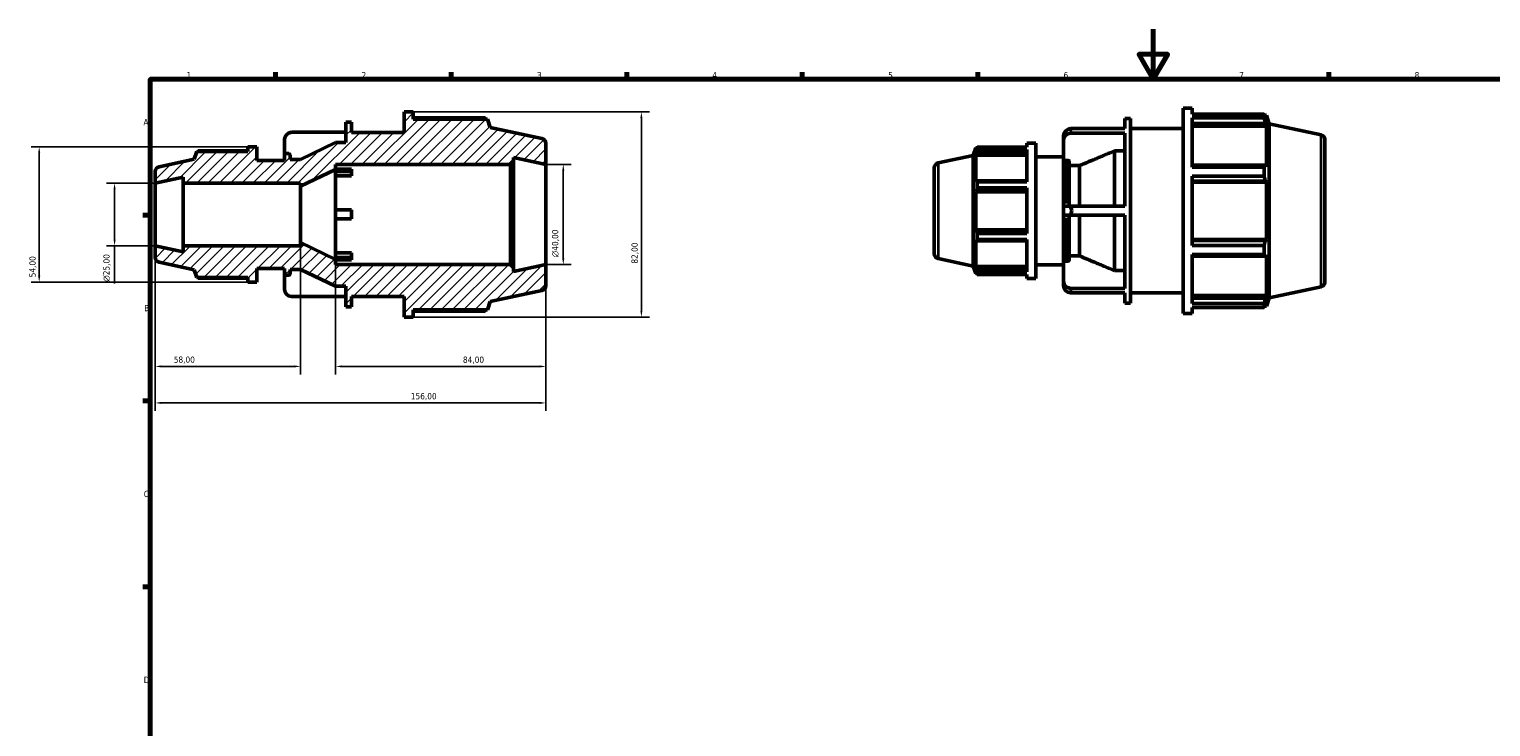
# Model space of a CAD drawing. Header units: millimetres. Extents: x -28 to 931, y 0 to 662.
# Tile 2 of 4: x -28 to 555, y 315 to 594. Entities that reach past the tile are written whole.
import ezdxf

# ---------------------------------------------------------------- set-up
doc = ezdxf.new("R2010")
doc.units = ezdxf.units.MM
for name, color, linetype, lineweight in [('Border (ISO)', 7, 'Continuous', 70), ('Dimension (ISO)', 7, 'Continuous', 25), ('Hatch (ISO)', 7, 'Continuous', 18), ('Visible (ISO)', 7, 'Continuous', 50), ('Visible Narrow (ISO)', 7, 'Continuous', 35)]:
    doc.layers.add(name, color=color, linetype=linetype, lineweight=lineweight)
doc.styles.add('Note Text (ISO)', font='tahoma.ttf')
doc.dimstyles.new('Default (ISO)', dxfattribs={"dimtxt": 2.5, "dimasz": 2.5, "dimexe": 3.175, "dimexo": 0, "dimgap": 0.762, "dimtad": 1, "dimrnd": 1e-08, "dimzin": 0, "dimtxsty": 'Note Text (ISO)', "dimcen": 0.09, "dimdle": 10, "dimclrd": 256, "dimclre": 256, "dimclrt": 232, "dimazin": 0, "dimtfac": 1.40208, "dimtmove": 0, "dimatfit": 3, "dimfxl": 1, "dimtolj": 1, "dimtzin": 0, "dimlwd": -1, "dimlwe": -1, "dimarcsym": 0})

# ---------------------------------------------------------------- blocks, each defined once
blk = doc.blocks.new('Borders Default Border')
at = {"layer": 'Border (ISO)'}
for p, q in [((70.08, 574), (70.08, 576.9)), ((140.17, 574), (140.17, 576.9)), ((210.25, 574), (210.25, 576.9)), ((280.33, 574), (280.33, 576.9)), ((350.42, 574), (350.42, 576.9)), ((490.58, 574), (490.58, 576.9)), ((20, 519.75), (17.1, 519.75)), ((20, 445.5), (17.1, 445.5)), ((20, 371.25), (17.1, 371.25))]:
    blk.add_line(p, q, dxfattribs=at)
at = {"layer": 'Border (ISO)', "flags": 128}
for points in [[(420.5, 594), (420.5, 574), (414.73, 584), (426.27, 584), (420.5, 574)], [(20, 20), (20, 574), (821, 574), (821, 20), (20, 20)]]:
    blk.add_lwpolyline(points, dxfattribs=at)
at = {"layer": 'Border (ISO)', "color": 232, "true_color": 0xca0064, "char_height": 2.5, "attachment_point": 7, "style": 'Note Text (ISO)'}
for s, insert in [('2', (104.37, 574.4)), ('1', (34.48, 574.4)), ('3', (174.43, 574.35)), ('4', (244.42, 574.4)), ('5', (314.64, 574.35)), ('6', (384.66, 574.35)), ('7', (454.77, 574.4)), ('8', (524.81, 574.34)), ('A', (17.29, 555.62)), ('B', (17.59, 481.37)), ('C', (17.43, 407.08)), ('D', (17.43, 332.88))]:
    blk.add_mtext(s, dxfattribs=dict(at, insert=insert))
blk = doc.blocks.new('*D7')
at = {"layer": 'Defpoints', "color": 0, "transparency": 16777216}
for p in [(22, 532.5), (5.78, 507.5), (22, 507.5)]:
    blk.add_point(p, dxfattribs=at)
at = {"layer": 'Dimension (ISO)', "transparency": 16777216}
for p, q in [((22, 532.5), (2.6, 532.5)), ((5.78, 530), (5.78, 510)), ((22, 507.5), (2.6, 507.5)), ((5.78, 507.5), (5.78, 492.37))]:
    blk.add_line(p, q, dxfattribs=at)
for points in [[(5.36, 530), (6.2, 530), (5.78, 532.5)], [(5.36, 510), (6.2, 510), (5.78, 507.5)]]:
    blk.add_solid(points, dxfattribs=at)
at = {"layer": 'Dimension (ISO)', "color": 232, "true_color": 0xca0064, "transparency": 16777216, "insert": (1.26, 493.13), "char_height": 2.5, "attachment_point": 1, "rotation": 90, "style": 'Note Text (ISO)'}
blk.add_mtext('\\A1;\\fAIGDT|b0|i0;\\H2.5000;\\ln\\fTahoma|b0|i0;\\H2.5000;25,00', dxfattribs=at)
blk = doc.blocks.new('*D8')
at = {"layer": 'Defpoints', "color": 0, "transparency": 16777216}
for p in [(80, 508.75), (22, 507.5), (22, 459.32)]:
    blk.add_point(p, dxfattribs=at)
at = {"layer": 'Dimension (ISO)', "transparency": 16777216}
for p, q in [((80, 508.75), (80, 456.14)), ((22, 507.5), (22, 456.14)), ((77.5, 459.32), (24.5, 459.32))]:
    blk.add_line(p, q, dxfattribs=at)
for points in [[(24.5, 459.74), (24.5, 458.9), (22, 459.32)], [(77.5, 459.74), (77.5, 458.9), (80, 459.32)]]:
    blk.add_solid(points, dxfattribs=at)
at = {"layer": 'Dimension (ISO)', "color": 232, "true_color": 0xca0064, "transparency": 16777216, "insert": (29.4, 463.26), "char_height": 2.5, "attachment_point": 1, "style": 'Note Text (ISO)'}
blk.add_mtext('\\A1;58,00', dxfattribs=at)
blk = doc.blocks.new('*D9')
at = {"layer": 'Defpoints', "color": 0, "transparency": 16777216}
for p in [(94, 502), (178, 500), (178, 459.3)]:
    blk.add_point(p, dxfattribs=at)
at = {"layer": 'Dimension (ISO)', "transparency": 16777216}
for p, q in [((94, 502), (94, 456.12)), ((178, 500), (178, 456.12)), ((96.5, 459.3), (175.5, 459.3))]:
    blk.add_line(p, q, dxfattribs=at)
for points in [[(96.5, 459.72), (96.5, 458.88), (94, 459.3)], [(175.5, 459.72), (175.5, 458.88), (178, 459.3)]]:
    blk.add_solid(points, dxfattribs=at)
at = {"layer": 'Dimension (ISO)', "color": 232, "true_color": 0xca0064, "transparency": 16777216, "insert": (144.86, 463.24), "char_height": 2.5, "attachment_point": 1, "style": 'Note Text (ISO)'}
blk.add_mtext('\\A1;84,00', dxfattribs=at)
blk = doc.blocks.new('*D10')
at = {"layer": 'Defpoints', "color": 0, "transparency": 16777216}
for p in [(124.99, 561), (124.99, 479), (216.11, 479)]:
    blk.add_point(p, dxfattribs=at)
at = {"layer": 'Dimension (ISO)', "transparency": 16777216}
for p, q in [((124.99, 561), (219.28, 561)), ((216.11, 558.5), (216.11, 481.5)), ((124.99, 479), (219.28, 479))]:
    blk.add_line(p, q, dxfattribs=at)
for points in [[(215.69, 558.5), (216.52, 558.5), (216.11, 561)], [(215.69, 481.5), (216.52, 481.5), (216.11, 479)]]:
    blk.add_solid(points, dxfattribs=at)
at = {"layer": 'Dimension (ISO)', "color": 232, "true_color": 0xca0064, "transparency": 16777216, "insert": (212.16, 500.36), "char_height": 2.5, "attachment_point": 1, "rotation": 90, "style": 'Note Text (ISO)'}
blk.add_mtext('\\A1;82,00', dxfattribs=at)
blk = doc.blocks.new('*D11')
at = {"layer": 'Defpoints', "color": 0, "transparency": 16777216}
for p in [(58.96, 547), (-24.32, 493), (58.96, 493)]:
    blk.add_point(p, dxfattribs=at)
at = {"layer": 'Dimension (ISO)', "transparency": 16777216}
for p, q in [((58.96, 547), (-27.49, 547)), ((-24.32, 544.5), (-24.32, 495.5)), ((58.96, 493), (-27.49, 493))]:
    blk.add_line(p, q, dxfattribs=at)
for points in [[(-24.74, 544.5), (-23.9, 544.5), (-24.32, 547)], [(-24.74, 495.5), (-23.9, 495.5), (-24.32, 493)]]:
    blk.add_solid(points, dxfattribs=at)
at = {"layer": 'Dimension (ISO)', "color": 232, "true_color": 0xca0064, "transparency": 16777216, "insert": (-28.25, 494.9), "char_height": 2.5, "attachment_point": 1, "rotation": 90, "style": 'Note Text (ISO)'}
blk.add_mtext('\\A1;54,00', dxfattribs=at)
blk = doc.blocks.new('*D12')
at = {"layer": 'Defpoints', "color": 0, "transparency": 16777216}
for p in [(22, 507.5), (178, 500), (178, 444.73)]:
    blk.add_point(p, dxfattribs=at)
at = {"layer": 'Dimension (ISO)', "transparency": 16777216}
for p, q in [((22, 507.5), (22, 441.56)), ((178, 500), (178, 441.56)), ((24.5, 444.73), (175.5, 444.73))]:
    blk.add_line(p, q, dxfattribs=at)
for points in [[(24.5, 445.15), (24.5, 444.32), (22, 444.73)], [(175.5, 445.15), (175.5, 444.32), (178, 444.73)]]:
    blk.add_solid(points, dxfattribs=at)
at = {"layer": 'Dimension (ISO)', "color": 232, "true_color": 0xca0064, "transparency": 16777216, "insert": (124.05, 448.67), "char_height": 2.5, "attachment_point": 1, "style": 'Note Text (ISO)'}
blk.add_mtext('\\A1;156,00', dxfattribs=at)
blk = doc.blocks.new('*D13')
at = {"layer": 'Defpoints', "color": 0, "transparency": 16777216}
for p in [(178, 540), (178, 500), (184.92, 500)]:
    blk.add_point(p, dxfattribs=at)
at = {"layer": 'Dimension (ISO)', "transparency": 16777216}
for p, q in [((178, 540), (188.1, 540)), ((184.92, 537.5), (184.92, 502.5)), ((178, 500), (188.1, 500))]:
    blk.add_line(p, q, dxfattribs=at)
for points in [[(184.51, 537.5), (185.34, 537.5), (184.92, 540)], [(184.51, 502.5), (185.34, 502.5), (184.92, 500)]]:
    blk.add_solid(points, dxfattribs=at)
at = {"layer": 'Dimension (ISO)', "color": 232, "true_color": 0xca0064, "transparency": 16777216, "insert": (180.4, 502.94), "char_height": 2.5, "attachment_point": 1, "rotation": 90, "style": 'Note Text (ISO)'}
blk.add_mtext('\\A1;\\fAIGDT|b0|i0;\\H2.5000;\\ln\\fTahoma|b0|i0;\\H2.5000;40,00', dxfattribs=at)

msp = doc.modelspace()

# ---------------------------------------------------------------- hatches: boundary and pattern name
at = {"layer": 'Hatch (ISO)'}
h = msp.add_hatch(dxfattribs=at)
h.set_pattern_fill('ANSI31', color=256, scale=25.4, style=0)
h.set_pattern_definition([(45, (0, 0), (-2.245064, 2.245064), [])])
edge = h.paths.add_edge_path()
edge.add_line((62.56, 493), (62.56, 498.4))
edge.add_line((62.56, 498.4), (73.629, 498.4))
edge.add_line((73.629, 498.4), (73.629, 496.2))
edge.add_ellipse((74.129, 496.2), major_axis=(-0.5, 0), ratio=1, start_angle=0, end_angle=90)
edge.add_line((74.129, 495.7), (75.357, 495.7))
edge.add_ellipse((75.357, 496.2), major_axis=(0, -0.5), ratio=1, start_angle=0, end_angle=90)
edge.add_line((75.857, 496.2), (75.857, 498.05))
edge.add_line((75.857, 498.05), (80, 498.05))
edge.add_line((80, 498.05), (94, 491.3))
edge.add_line((94, 491.3), (98.143, 491.3))
edge.add_line((98.143, 491.3), (98.143, 483.1))
edge.add_line((98.143, 483.1), (100.371, 483.1))
edge.add_line((100.371, 483.1), (100.371, 487.2))
edge.add_line((100.371, 487.2), (121.394, 487.2))
edge.add_line((121.394, 487.2), (121.394, 479))
edge.add_line((121.394, 479), (124.994, 479))
edge.add_line((124.994, 479), (124.994, 481.87))
edge.add_line((124.994, 481.87), (154.612, 481.87))
edge.add_line((154.612, 481.87), (155.714, 485.263))
edge.add_line((155.714, 485.263), (176.416, 489.663))
edge.add_ellipse((176, 491.62), major_axis=(0.416, -1.956), ratio=1, start_angle=0, end_angle=78)
edge.add_line((178, 491.62), (178, 500))
edge.add_line((178, 500), (165, 497.237))
edge.add_line((165, 497.237), (165, 498.8))
edge.add_line((165, 498.8), (163.8, 500))
edge.add_line((163.8, 500), (94, 500))
edge.add_line((94, 500), (94, 502))
edge.add_line((94, 502), (80, 508.75))
edge.add_line((80, 508.75), (80, 507.5))
edge.add_line((80, 507.5), (33.143, 507.5))
edge.add_line((33.143, 507.5), (33.143, 505.132))
edge.add_line((33.143, 505.132), (22, 507.5))
edge.add_line((22, 507.5), (22, 502.87))
edge.add_ellipse((24, 502.87), major_axis=(-2, 0), ratio=1, start_angle=0, end_angle=78)
edge.add_line((23.584, 500.913), (37.6, 497.934))
edge.add_line((37.6, 497.934), (38.589, 494.89))
edge.add_line((38.589, 494.89), (58.96, 494.89))
edge.add_line((58.96, 494.89), (58.96, 493))
edge.add_line((58.96, 493), (62.56, 493))
edge = h.paths.add_edge_path()
edge.add_line((62.56, 541.6), (62.56, 547))
edge.add_line((62.56, 547), (58.96, 547))
edge.add_line((58.96, 547), (58.96, 545.11))
edge.add_line((58.96, 545.11), (38.589, 545.11))
edge.add_line((38.589, 545.11), (37.6, 542.066))
edge.add_line((37.6, 542.066), (23.584, 539.087))
edge.add_ellipse((24, 537.13), major_axis=(-0.416, 1.956), ratio=1, start_angle=0, end_angle=78)
edge.add_line((22, 537.13), (22, 532.5))
edge.add_line((22, 532.5), (33.143, 534.868))
edge.add_line((33.143, 534.868), (33.143, 532.5))
edge.add_line((33.143, 532.5), (80, 532.5))
edge.add_line((80, 532.5), (80, 531.25))
edge.add_line((80, 531.25), (94, 538))
edge.add_line((94, 538), (94, 540))
edge.add_line((94, 540), (163.8, 540))
edge.add_line((163.8, 540), (165, 541.2))
edge.add_line((165, 541.2), (165, 542.763))
edge.add_line((165, 542.763), (178, 540))
edge.add_line((178, 540), (178, 548.38))
edge.add_ellipse((176, 548.38), major_axis=(2, 0), ratio=1, start_angle=0, end_angle=78)
edge.add_line((176.416, 550.337), (155.714, 554.737))
edge.add_line((155.714, 554.737), (154.612, 558.13))
edge.add_line((154.612, 558.13), (124.994, 558.13))
edge.add_line((124.994, 558.13), (124.994, 561))
edge.add_line((124.994, 561), (121.394, 561))
edge.add_line((121.394, 561), (121.394, 552.8))
edge.add_line((121.394, 552.8), (100.371, 552.8))
edge.add_line((100.371, 552.8), (100.371, 556.9))
edge.add_line((100.371, 556.9), (98.143, 556.9))
edge.add_line((98.143, 556.9), (98.143, 548.7))
edge.add_line((98.143, 548.7), (94, 548.7))
edge.add_line((94, 548.7), (80, 541.95))
edge.add_line((80, 541.95), (75.857, 541.95))
edge.add_line((75.857, 541.95), (75.857, 543.8))
edge.add_ellipse((75.357, 543.8), major_axis=(0.5, 0), ratio=1, start_angle=0, end_angle=90)
edge.add_line((75.357, 544.3), (74.129, 544.3))
edge.add_ellipse((74.129, 543.8), major_axis=(0, 0.5), ratio=1, start_angle=0, end_angle=90)
edge.add_line((73.629, 543.8), (73.629, 541.6))
edge.add_line((73.629, 541.6), (62.56, 541.6))

# ---------------------------------------------------------------- linework, layer by layer
at = {"layer": 'Visible (ISO)'}
for p, q in [((124.994, 561), (121.394, 561)), ((121.394, 561), (121.394, 552.8)), ((124.994, 558.13), (124.994, 561)), ((432.426, 480.482), (432.426, 562.482)), ((432.426, 562.482), (436.026, 562.482)), ((436.026, 560.06), (436.026, 562.482)), ((100.371, 556.9), (98.143, 556.9)), ((98.143, 556.9), (98.143, 548.7)), ((100.371, 552.8), (100.371, 556.9)), ((153.679, 558.578), (124.994, 558.578)), ((154.612, 558.13), (124.994, 558.13)), ((155.714, 554.737), (154.612, 558.13)), ((176.416, 550.337), (155.714, 554.737)), ((409.174, 554.301), (409.174, 558.382)), ((409.174, 558.382), (411.403, 558.382)), ((411.403, 484.582), (411.403, 558.382)), ((436.026, 560.06), (464.711, 560.06)), ((436.026, 538.944), (436.026, 558.578)), ((464.711, 558.578), (436.026, 558.578)), ((436.026, 556.395), (465.243, 556.395)), ((436.026, 555.304), (465.643, 555.304)), ((464.711, 558.578), (464.711, 560.06)), ((464.943, 559.612), (465.643, 559.612)), ((465.643, 557.848), (465.243, 559.021)), ((465.243, 556.395), (465.643, 555.304)), ((466.746, 556.219), (465.643, 559.612)), ((465.643, 557.848), (465.643, 559.612)), ((465.643, 539.089), (465.643, 555.304)), ((466.746, 486.745), (466.746, 556.219)), ((487.447, 551.819), (466.746, 556.219)), ((73.629, 550.016), (73.629, 543.8)), ((98.143, 552.818), (76.374, 552.818)), ((94, 548.7), (80, 541.95)), ((98.143, 548.7), (94, 548.7)), ((121.394, 552.8), (100.371, 552.8)), ((384.66, 551.498), (384.66, 549.698)), ((384.66, 549.698), (384.66, 541.135)), ((387.405, 554.301), (409.174, 554.301)), ((409.174, 552.501), (387.405, 552.501)), ((409.174, 523.282), (409.174, 552.501)), ((411.403, 554.282), (432.426, 554.282)), ((489.031, 549.863), (489.031, 493.102)), ((38.589, 545.11), (37.6, 542.066)), ((58.96, 545.11), (38.589, 545.11)), ((58.96, 545.405), (39.203, 545.405)), ((62.56, 547), (58.96, 547)), ((58.96, 547), (58.96, 545.11)), ((62.56, 541.6), (62.56, 547)), ((73.629, 543.8), (73.629, 541.6)), ((75.357, 544.3), (74.129, 544.3)), ((75.857, 541.95), (75.857, 543.8)), ((165, 541.2), (165, 542.763)), ((165, 542.763), (178, 540)), ((178, 540), (178, 548.38)), ((334.615, 540.569), (348.631, 543.548)), ((348.631, 543.548), (349.62, 546.592)), ((348.631, 499.416), (348.631, 543.548)), ((349.62, 546.592), (349.62, 545.43)), ((350.082, 546.592), (349.62, 546.592)), ((349.883, 546.203), (349.62, 545.43)), ((349.62, 543.755), (349.883, 544.474)), ((369.991, 543.755), (349.62, 543.755)), ((349.62, 543.755), (349.62, 533.077)), ((349.883, 544.474), (369.991, 544.474)), ((350.234, 546.887), (369.991, 546.887)), ((350.234, 545.911), (350.234, 546.887)), ((369.991, 545.911), (350.234, 545.911)), ((369.991, 548.482), (369.991, 546.887)), ((369.991, 548.482), (373.591, 548.482)), ((369.991, 545.911), (369.991, 532.982)), ((373.591, 548.482), (373.591, 494.482)), ((373.591, 543.082), (384.66, 543.082)), ((405.031, 523.282), (405.031, 545.388)), ((409.174, 545.388), (405.031, 545.388)), ((22, 537.13), (22, 532.5)), ((37.6, 542.066), (23.584, 539.087)), ((73.629, 541.6), (62.56, 541.6)), ((80, 541.95), (75.857, 541.95)), ((80, 531.25), (94, 538)), ((94, 538), (94, 540)), ((94, 540), (163.8, 540)), ((94, 538.15), (100.371, 538.15)), ((94, 502), (94, 538)), ((94, 537.181), (100.371, 537.181)), ((100.371, 537.181), (100.371, 538.15)), ((100.371, 535.381), (100.371, 537.181)), ((163.8, 540), (165, 541.2)), ((163.8, 540), (163.8, 500)), ((165, 498.8), (165, 541.2)), ((178, 500), (178, 540)), ((333.031, 504.352), (333.031, 538.613)), ((384.66, 523.282), (384.66, 541.135)), ((386.388, 541.569), (385.16, 541.569)), ((386.888, 541.135), (386.888, 523.282)), ((391.031, 539.528), (386.888, 539.528)), ((391.031, 523.282), (391.031, 539.528)), ((465.243, 539.657), (436.026, 539.657)), ((436.026, 538.944), (464.711, 538.944)), ((464.711, 535.365), (464.711, 538.944)), ((465.643, 539.089), (465.243, 539.657)), ((22, 532.5), (33.143, 534.868)), ((22, 507.5), (22, 532.5)), ((33.143, 534.868), (33.143, 532.5)), ((33.143, 532.5), (80, 532.5)), ((33.143, 507.5), (33.143, 532.5)), ((80, 532.5), (80, 531.25)), ((80, 508.75), (80, 531.25)), ((100.371, 535.381), (94, 535.381)), ((349.883, 533.451), (349.62, 533.077)), ((369.991, 533.451), (349.883, 533.451)), ((350.234, 532.982), (369.991, 532.982)), ((350.234, 530.625), (350.234, 532.982)), ((436.026, 507.599), (436.026, 535.365)), ((464.711, 535.365), (436.026, 535.365)), ((436.026, 533.318), (465.243, 533.318)), ((436.026, 532.948), (465.643, 532.948)), ((465.243, 533.318), (465.643, 532.948)), ((465.643, 510.016), (465.643, 532.948)), ((349.62, 529.033), (349.883, 529.277)), ((369.991, 529.033), (349.62, 529.033)), ((349.62, 529.033), (349.62, 513.932)), ((349.883, 529.277), (369.991, 529.277)), ((369.991, 530.625), (350.234, 530.625)), ((369.991, 530.625), (369.991, 512.34)), ((94, 521.8), (100.371, 521.8)), ((100.371, 518.2), (100.371, 521.8)), ((384.66, 523.282), (387.405, 523.282)), ((384.66, 523.282), (384.66, 519.682)), ((387.405, 519.682), (384.66, 519.682)), ((384.66, 501.83), (384.66, 519.682)), ((386.888, 519.682), (386.888, 501.83)), ((387.405, 523.282), (409.174, 523.282)), ((409.174, 519.682), (387.405, 519.682)), ((391.031, 503.437), (391.031, 519.682)), ((405.031, 497.576), (405.031, 519.682)), ((409.174, 490.464), (409.174, 519.682)), ((100.371, 518.2), (94, 518.2)), ((369.991, 513.932), (349.62, 513.932)), ((349.883, 513.688), (349.62, 513.932)), ((369.991, 513.688), (349.883, 513.688)), ((94, 502), (80, 508.75)), ((80, 508.75), (80, 507.5)), ((349.62, 509.888), (349.883, 509.514)), ((349.62, 509.888), (349.62, 499.209)), ((349.883, 509.514), (369.991, 509.514)), ((350.234, 512.34), (369.991, 512.34)), ((350.234, 509.983), (350.234, 512.34)), ((369.991, 509.983), (350.234, 509.983)), ((369.991, 509.983), (369.991, 497.054)), ((436.026, 510.016), (465.643, 510.016)), ((465.243, 509.647), (436.026, 509.647)), ((465.643, 510.016), (465.243, 509.647)), ((33.143, 505.132), (22, 507.5)), ((22, 507.5), (22, 502.87)), ((80, 507.5), (33.143, 507.5)), ((33.143, 507.5), (33.143, 505.132)), ((94, 504.619), (100.371, 504.619)), ((100.371, 502.819), (94, 502.819)), ((94, 500), (94, 502)), ((100.371, 501.85), (94, 501.85)), ((100.371, 502.819), (100.371, 504.619)), ((100.371, 501.85), (100.371, 502.819)), ((334.615, 502.396), (348.631, 499.416)), ((384.66, 501.83), (384.66, 493.267)), ((386.888, 503.437), (391.031, 503.437)), ((436.026, 507.599), (464.711, 507.599)), ((436.026, 484.387), (436.026, 504.02)), ((464.711, 504.02), (436.026, 504.02)), ((436.026, 503.308), (465.243, 503.308)), ((464.711, 504.02), (464.711, 507.599)), ((465.243, 503.308), (465.643, 503.876)), ((465.643, 487.661), (465.643, 503.876)), ((23.584, 500.913), (37.6, 497.934)), ((37.6, 497.934), (38.589, 494.89)), ((62.56, 493), (62.56, 498.4)), ((62.56, 498.4), (73.629, 498.4)), ((73.629, 498.4), (73.629, 496.2)), ((73.629, 496.2), (73.629, 489.984)), ((75.857, 496.2), (75.857, 498.05)), ((75.857, 498.05), (80, 498.05)), ((80, 498.05), (94, 491.3)), ((163.8, 500), (94, 500)), ((165, 498.8), (163.8, 500)), ((178, 500), (165, 497.237)), ((165, 497.237), (165, 498.8)), ((178, 491.62), (178, 500)), ((348.631, 499.416), (349.62, 496.372)), ((369.991, 499.209), (349.62, 499.209)), ((349.883, 498.491), (349.62, 499.209)), ((349.62, 497.534), (349.883, 496.762)), ((349.62, 497.534), (349.62, 496.372)), ((350.082, 496.372), (349.62, 496.372)), ((369.991, 498.491), (349.883, 498.491)), ((350.234, 497.054), (369.991, 497.054)), ((350.234, 496.077), (350.234, 497.054)), ((369.991, 496.077), (350.234, 496.077)), ((369.991, 496.077), (369.991, 494.482)), ((373.591, 499.882), (384.66, 499.882)), ((385.16, 501.396), (386.388, 501.396)), ((405.031, 497.576), (409.174, 497.576)), ((38.589, 494.89), (58.96, 494.89)), ((39.203, 494.595), (58.96, 494.595)), ((58.96, 494.89), (58.96, 493)), ((58.96, 493), (62.56, 493)), ((74.129, 495.7), (75.357, 495.7)), ((94, 491.3), (98.143, 491.3)), ((98.143, 491.3), (98.143, 483.1)), ((369.991, 494.482), (373.591, 494.482)), ((384.66, 493.267), (384.66, 491.467)), ((387.405, 490.464), (409.174, 490.464)), ((487.447, 491.146), (466.746, 486.745)), ((76.374, 487.182), (98.143, 487.182)), ((100.371, 483.1), (100.371, 487.2)), ((100.371, 487.2), (121.394, 487.2)), ((121.394, 487.2), (121.394, 479)), ((154.612, 481.87), (155.714, 485.263)), ((155.714, 485.263), (176.416, 489.663)), ((409.174, 488.664), (387.405, 488.664)), ((409.174, 484.582), (409.174, 488.664)), ((409.174, 484.582), (411.403, 484.582)), ((411.403, 488.682), (432.426, 488.682)), ((436.026, 487.661), (465.643, 487.661)), ((465.243, 486.57), (436.026, 486.57)), ((436.026, 484.387), (464.711, 484.387)), ((464.711, 482.904), (464.711, 484.387)), ((465.643, 487.661), (465.243, 486.57)), ((465.243, 483.944), (465.643, 485.117)), ((466.746, 486.745), (465.643, 483.352)), ((465.643, 483.352), (465.643, 485.117)), ((98.143, 483.1), (100.371, 483.1)), ((121.394, 479), (124.994, 479)), ((124.994, 479), (124.994, 481.87)), ((124.994, 481.87), (154.612, 481.87)), ((124.994, 481.422), (153.679, 481.422)), ((432.426, 480.482), (436.026, 480.482)), ((436.026, 480.482), (436.026, 482.904)), ((464.711, 482.904), (436.026, 482.904)), ((464.943, 483.352), (465.643, 483.352))]:
    msp.add_line(p, q, dxfattribs=at)
for centre, radius, start, end in [((176, 548.38), 2, 0, 78), ((487.031, 549.863), 2, 0, 78), ((74.129, 543.8), 0.5, 90, 180), ((75.357, 543.8), 0.5, 0, 90), ((24, 537.13), 2, 102, 180), ((335.031, 538.613), 2, 102, 180), ((24, 502.87), 2, 180, 258), ((335.031, 504.352), 2, 180, 258), ((74.129, 496.2), 0.5, 180, 270), ((75.357, 496.2), 0.5, 270, 0), ((176, 491.62), 2, 282, 0), ((487.031, 493.102), 2, 282, 0)]:
    msp.add_arc(centre, radius, start, end, dxfattribs=at)
for centre, start_param, end_param in [((76.909, 550.016), 4.8762356, 6.2831853), ((387.94, 551.498), 4.8762356, 6.2831853), ((387.94, 549.698), 4.8762356, 6.2831853), ((387.94, 493.267), 0, 1.4069497), ((387.94, 491.467), 0, 1.4069497), ((76.909, 489.984), 0, 1.4069497)]:
    msp.add_ellipse(centre, major_axis=(-3.28, 0), ratio=0.8660254, start_param=start_param, end_param=end_param, dxfattribs=at)
for points, weights in [([(153.911, 558.13), (153.797, 558.352), (153.679, 558.578)], [1.00137613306, 1.00076196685, 1]), ([(464.711, 560.06), (464.988, 559.53), (465.243, 559.021)], [1, 1.00179042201, 1.00276479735]), ([(465.243, 556.395), (464.988, 557.464), (464.711, 558.578)], [1.00276479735, 1.00179042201, 1]), ([(39.203, 545.405), (39.125, 545.256), (39.05, 545.11)], [1, 1.00095500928, 1.00176249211]), ([(349.883, 546.203), (350.052, 546.538), (350.234, 546.887)], [1.00367425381, 1.00224460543, 1]), ([(350.234, 545.911), (350.052, 545.178), (349.883, 544.474)], [1, 1.00224460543, 1.00367425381]), ([(405.031, 545.388), (397.094, 542.067), (391.031, 539.528)], [1, 1.00904734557, 1]), ([(464.711, 538.944), (464.988, 539.308), (465.243, 539.657)], [1, 1.00179042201, 1.00276479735]), ([(349.883, 533.451), (350.052, 533.221), (350.234, 532.982)], [1.00367425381, 1.00224460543, 1]), ([(465.243, 533.318), (464.988, 534.321), (464.711, 535.365)], [1.00276479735, 1.00179042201, 1]), ([(350.234, 530.625), (350.052, 529.937), (349.883, 529.277)], [1, 1.00224460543, 1.00367425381]), ([(349.883, 513.688), (350.052, 513.028), (350.234, 512.34)], [1.00367425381, 1.00224460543, 1]), ([(350.234, 509.983), (350.052, 509.744), (349.883, 509.514)], [1, 1.00224460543, 1.00367425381]), ([(464.711, 507.599), (464.988, 508.644), (465.243, 509.647)], [1, 1.00179042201, 1.00276479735]), ([(391.031, 503.437), (397.094, 500.897), (405.031, 497.576)], [1, 1.0090473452, 1]), ([(465.243, 503.308), (464.988, 503.657), (464.711, 504.02)], [1.00276479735, 1.00179042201, 1]), ([(349.883, 498.491), (350.052, 497.787), (350.234, 497.054)], [1.00367425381, 1.00224460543, 1]), ([(350.234, 496.077), (350.052, 496.427), (349.883, 496.762)], [1, 1.00224460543, 1.00367425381]), ([(39.05, 494.89), (39.125, 494.744), (39.203, 494.595)], [1.00176249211, 1.00095500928, 1]), ([(464.711, 484.387), (464.988, 485.5), (465.243, 486.57)], [1, 1.00179042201, 1.00276479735]), ([(153.679, 481.422), (153.797, 481.648), (153.911, 481.87)], [1, 1.00076196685, 1.00137613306]), ([(465.243, 483.944), (464.988, 483.435), (464.711, 482.904)], [1.00276479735, 1.00179042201, 1])]:
    msp.add_rational_spline(points, weights, degree=2, dxfattribs=at)
for points in [[(387.94, 553.439), (387.765, 553.732), (387.586, 554.02), (387.405, 554.301)], [(387.405, 552.501), (387.586, 552.833), (387.765, 553.146), (387.94, 553.439)], [(387.94, 521.482), (387.766, 522.067), (387.586, 522.669), (387.405, 523.282)], [(387.405, 519.682), (387.586, 520.296), (387.766, 520.898), (387.94, 521.482)], [(387.94, 489.526), (387.765, 489.819), (387.586, 490.132), (387.405, 490.464)], [(387.405, 488.664), (387.586, 488.944), (387.765, 489.233), (387.94, 489.526)]]:
    msp.add_open_spline(points, degree=3, dxfattribs=at)
for points, knots in [([(385.16, 541.569), (385.098, 541.569), (385.026, 541.556), (384.912, 541.515), (384.85, 541.48), (384.763, 541.404), (384.722, 541.351), (384.674, 541.251), (384.66, 541.188), (384.66, 541.135)], [0, 0, 0, 0, 0.01849556, 0.01849556, 0.037017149, 0.037017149, 0.05557096, 0.05557096, 0.074152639, 0.074152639, 0.074152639, 0.074152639]), ([(386.888, 541.135), (386.888, 541.188), (386.874, 541.251), (386.827, 541.351), (386.785, 541.404), (386.698, 541.48), (386.637, 541.515), (386.523, 541.556), (386.45, 541.569), (386.388, 541.569)], [-0.074152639, -0.074152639, -0.074152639, -0.074152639, -0.05557096, -0.05557096, -0.037017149, -0.037017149, -0.01849556, -0.01849556, 0, 0, 0, 0]), ([(384.66, 501.83), (384.66, 501.776), (384.674, 501.713), (384.722, 501.614), (384.763, 501.561), (384.85, 501.485), (384.912, 501.449), (385.026, 501.408), (385.098, 501.396), (385.16, 501.396)], [-0.074152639, -0.074152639, -0.074152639, -0.074152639, -0.05557096, -0.05557096, -0.037017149, -0.037017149, -0.01849556, -0.01849556, 0, 0, 0, 0]), ([(386.388, 501.396), (386.45, 501.396), (386.523, 501.408), (386.637, 501.449), (386.698, 501.485), (386.785, 501.561), (386.827, 501.614), (386.874, 501.713), (386.888, 501.776), (386.888, 501.83)], [0, 0, 0, 0, 0.01849556, 0.01849556, 0.037017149, 0.037017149, 0.05557096, 0.05557096, 0.074152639, 0.074152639, 0.074152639, 0.074152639])]:
    msp.add_open_spline(points, degree=3, knots=knots, dxfattribs=at)
at = {"layer": 'Visible Narrow (ISO)'}
for p, q in [((487.447, 491.519), (487.447, 551.446)), ((334.615, 540.334), (334.615, 502.631)), ((385.16, 540.934), (385.16, 524.369)), ((386.388, 524.369), (386.388, 540.934)), ((385.16, 518.595), (385.16, 502.03)), ((386.388, 502.03), (386.388, 518.595))]:
    msp.add_line(p, q, dxfattribs=at)

# ---------------------------------------------------------------- block references
msp.add_blockref('Borders Default Border', (0, 0))

# ---------------------------------------------------------------- dimensions: what is measured, and where the dimension line sits
at = {"layer": 'Dimension (ISO)'}
for base, p1, p2, angle, picture, middle in [((216.105, 479), (124.994, 561), (124.994, 479), 90, '*D10', (216.105, 504.5)), ((-24.319, 493), (58.96, 547), (58.96, 493), 90, '*D11', (-24.319, 499)), ((22, 459.32), (80, 508.75), (22, 507.5), 180, '*D8', (33.5, 459.32)), ((178, 444.732), (22, 507.5), (178, 500), 180, '*D12', (129, 444.732)), ((178, 459.298), (94, 502), (178, 500), 180, '*D9', (149, 459.298))]:
    dim = msp.add_linear_dim(base=base, p1=p1, p2=p2, angle=angle, dimstyle='Default (ISO)', override={"dimdec": 2, "dimtp": 0, "dimtm": 0, "dimtdec": 2, "dimtofl": 0, "dimatfit": 1}, dxfattribs=at)
    dim.commit()
    dim.dimension.update_dxf_attribs({"geometry": picture, "text_midpoint": middle, "dimtype": 160})
for base, p1, p2, override, picture, middle in [((184.923, 500), (178, 540), (178, 500), {"dimdec": 2, "dimtp": 0, "dimtm": 0, "dimtdec": 2, "dimtofl": 0, "dimatfit": 1}, '*D13', (184.923, 508.5)), ((5.78, 507.5), (22, 532.5), (22, 507.5), {"dimdec": 2, "dimtp": 0, "dimtm": 0, "dimtdec": 2, "dimtofl": 0, "dimatfit": 2}, '*D7', (5.78, 498.683))]:
    dim = msp.add_linear_dim(base=base, p1=p1, p2=p2, angle=90, text='\\fAIGDT|b0|i0;\\H2.5000;\\ln\\fTahoma|b0|i0;\\H2.5000;<>', dimstyle='Default (ISO)', override=override, dxfattribs=at)
    dim.commit()
    dim.dimension.update_dxf_attribs({"geometry": picture, "text_midpoint": middle, "dimtype": 160})

doc.saveas('drawing.dxf')
